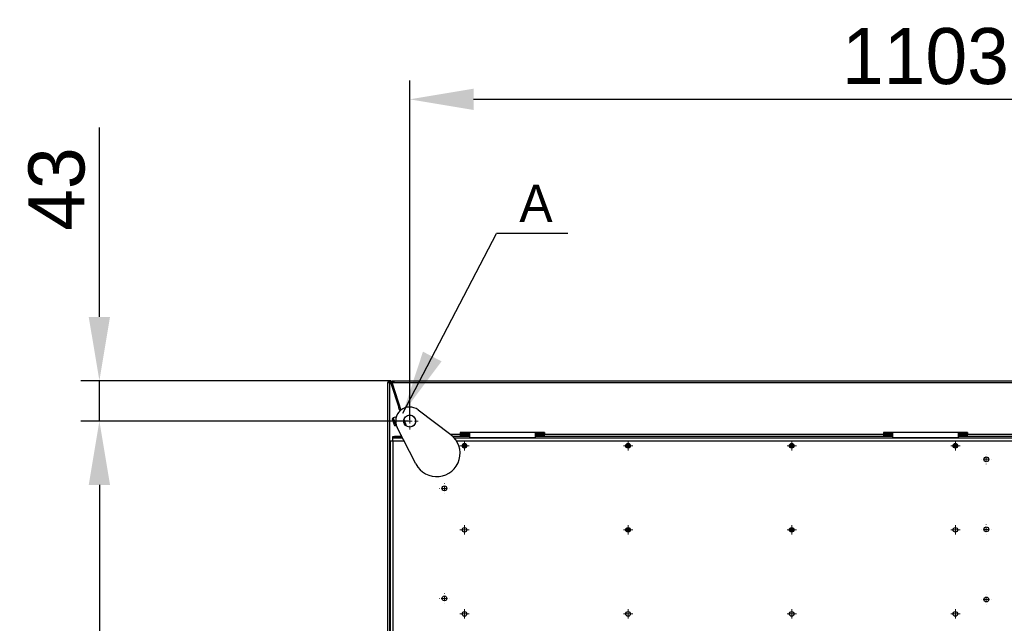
# Model space of a CAD drawing. Header units: millimetres. Extents: x 0 to 39025, y -31299 to 8400.
# Tile 200 of 209: x 14330 to 15383, y 4569 to 5215. Entities that reach past the tile are written whole.
import ezdxf

# ---------------------------------------------------------------- set-up
doc = ezdxf.new("R2010")
doc.units = ezdxf.units.MM
doc.header["$PDSIZE"] = -1
doc.layers.add('ANOTACIJE', color=7, linetype='Continuous')
doc.layers.add('DIMENZIJE', color=4, linetype='Continuous')
doc.styles.add('SLDTEXTSTYLE1', font='Montserrat-Regular.ttf')
doc.styles.add('SLDTEXTSTYLE6', font='txt')
doc.styles.get("Standard").update_dxf_attribs({"font": 'Montserrat-Regular.ttf'})
doc.dimstyles.new('SLDDIMSTYLE0', dxfattribs={"dimtxt": 3, "dimasz": 3.414889, "dimexe": 0, "dimexo": 0.0625, "dimgap": 0.75, "dimtad": 1, "dimdec": 0, "dimlfac": 20, "dimrnd": 1e-09, "dimzin": 12, "dimdsep": 46, "dimtxsty": 'SLDTEXTSTYLE6', "dimsah": 1, "dimcen": 0.09, "dimadec": 0, "dimazin": 3, "dimtfac": 1, "dimtdec": 0, "dimtofl": 0, "dimtmove": 0, "dimatfit": 3, "dimfxl": 1, "dimfrac": 2, "dimtolj": 1, "dimtzin": 12, "dimarcsym": 0})
doc.dimstyles.new('SLDDIMSTYLE3', dxfattribs={"dimtxt": 0.18, "dimasz": 3.414889, "dimexe": 0, "dimexo": 0.0625, "dimgap": 0, "dimtad": 0, "dimtih": 1, "dimtoh": 1, "dimdec": 0, "dimrnd": 1e-09, "dimzin": 0, "dimdsep": 46, "dimtxsty": 'Standard', "dimsah": 1, "dimcen": 0.09, "dimadec": 0, "dimazin": 0, "dimtfac": 3.414889, "dimtdec": 0, "dimtofl": 0, "dimtmove": 0, "dimatfit": 3, "dimfxl": 1, "dimfrac": 2, "dimtolj": 1, "dimtzin": 0, "dimarcsym": 0})

# ---------------------------------------------------------------- blocks, each defined once
blk = doc.blocks.new('SW_CENTERMARKSYMBOL_40')
at = {"color": 0, "linetype": 'Continuous', "lineweight": 18}
for p, q in [((-2.5, 0), (-4.5, 0)), ((0, 0), (-1.25, 0)), ((0, 2.5), (0, 4.5)), ((0, 0), (0, 1.25)), ((0, 0), (0, -1.25)), ((0, 0), (1.25, 0)), ((2.5, 0), (4.5, 0)), ((0, -2.5), (0, -4.5))]:
    blk.add_line(p, q, dxfattribs=at)
blk = doc.blocks.new('SW_CENTERMARKSYMBOL_48')
at = {"color": 0, "linetype": 'Continuous', "lineweight": 18}
for p, q in [((-2.5, 0), (-2.55, 0)), ((0, 0), (-1.25, 0)), ((0, 2.5), (0, 2.55)), ((0, 0), (0, 1.25)), ((0, 0), (0, -1.25)), ((0, 0), (1.25, 0)), ((2.5, 0), (2.55, 0)), ((0, -2.5), (0, -2.55))]:
    blk.add_line(p, q, dxfattribs=at)
blk = doc.blocks.new('SW_CENTERMARKSYMBOL_49')
at = {"color": 0, "linetype": 'Continuous', "lineweight": 18}
for p, q in [((-2.5, 0), (-2.55, 0)), ((0, 0), (-1.25, 0)), ((0, 2.5), (0, 2.55)), ((0, 0), (0, 1.25)), ((0, 0), (0, -1.25)), ((0, 0), (1.25, 0)), ((2.5, 0), (2.55, 0)), ((0, -2.5), (0, -2.55))]:
    blk.add_line(p, q, dxfattribs=at)
blk = doc.blocks.new('SW_CENTERMARKSYMBOL_50')
at = {"color": 0, "linetype": 'Continuous', "lineweight": 18}
for p, q in [((-2.5, 0), (-2.55, 0)), ((0, 0), (-1.25, 0)), ((0, 2.5), (0, 2.55)), ((0, 0), (0, 1.25)), ((0, 0), (0, -1.25)), ((0, 0), (1.25, 0)), ((2.5, 0), (2.55, 0)), ((0, -2.5), (0, -2.55))]:
    blk.add_line(p, q, dxfattribs=at)
blk = doc.blocks.new('SW_CENTERMARKSYMBOL_55')
at = {"color": 0, "linetype": 'Continuous', "lineweight": 18}
for p, q in [((-2.5, 0), (-2.55, 0)), ((0, 0), (-1.25, 0)), ((0, 2.5), (0, 2.55)), ((0, 0), (0, 1.25)), ((0, 0), (0, -1.25)), ((0, 0), (1.25, 0)), ((2.5, 0), (2.55, 0)), ((0, -2.5), (0, -2.55))]:
    blk.add_line(p, q, dxfattribs=at)
blk = doc.blocks.new('SW_CENTERMARKSYMBOL_56')
at = {"color": 0, "linetype": 'Continuous', "lineweight": 18}
for p, q in [((-2.5, 0), (-2.55, 0)), ((0, 0), (-1.25, 0)), ((0, 2.5), (0, 2.55)), ((0, 0), (0, 1.25)), ((0, 0), (0, -1.25)), ((0, 0), (1.25, 0)), ((2.5, 0), (2.55, 0)), ((0, -2.5), (0, -2.55))]:
    blk.add_line(p, q, dxfattribs=at)
blk = doc.blocks.new('SW_CENTERMARKSYMBOL_74')
at = {"color": 0, "linetype": 'Continuous', "lineweight": 18}
for p, q in [((-1.25, 0), (-2.5, 0)), ((0, 0), (-1.25, 0)), ((0, 1.25), (0, 2.5)), ((0, 0), (0, 1.25)), ((0, 0), (0, -1.25)), ((0, 0), (1.25, 0)), ((1.25, 0), (2.5, 0)), ((0, -1.25), (0, -2.5))]:
    blk.add_line(p, q, dxfattribs=at)
blk = doc.blocks.new('SW_CENTERMARKSYMBOL_79')
at = {"color": 0, "linetype": 'Continuous', "lineweight": 18}
for p, q in [((-1.25, 0), (-2.5, 0)), ((0, 0), (-1.25, 0)), ((0, 1.25), (0, 2.5)), ((0, 0), (0, 1.25)), ((0, 0), (0, -1.25)), ((0, 0), (1.25, 0)), ((1.25, 0), (2.5, 0)), ((0, -1.25), (0, -2.5))]:
    blk.add_line(p, q, dxfattribs=at)
blk = doc.blocks.new('SW_CENTERMARKSYMBOL_80')
at = {"color": 0, "linetype": 'Continuous', "lineweight": 18}
for p, q in [((-1.25, 0), (-2.5, 0)), ((0, 0), (-1.25, 0)), ((0, 1.25), (0, 2.5)), ((0, 0), (0, 1.25)), ((0, 0), (0, -1.25)), ((0, 0), (1.25, 0)), ((1.25, 0), (2.5, 0)), ((0, -1.25), (0, -2.5))]:
    blk.add_line(p, q, dxfattribs=at)
blk = doc.blocks.new('SW_CENTERMARKSYMBOL_81')
at = {"color": 0, "linetype": 'Continuous', "lineweight": 18}
for p, q in [((-1.25, 0), (-2.5, 0)), ((0, 0), (-1.25, 0)), ((0, 1.25), (0, 2.5)), ((0, 0), (0, 1.25)), ((0, 0), (0, -1.25)), ((0, 0), (1.25, 0)), ((1.25, 0), (2.5, 0)), ((0, -1.25), (0, -2.5))]:
    blk.add_line(p, q, dxfattribs=at)
blk = doc.blocks.new('SW_CENTERMARKSYMBOL_86')
at = {"color": 0, "linetype": 'Continuous', "lineweight": 18}
for p, q in [((-1.25, 0), (-2.5, 0)), ((0, 0), (-1.25, 0)), ((0, 1.25), (0, 2.5)), ((0, 0), (0, 1.25)), ((0, 0), (0, -1.25)), ((0, 0), (1.25, 0)), ((1.25, 0), (2.5, 0)), ((0, -1.25), (0, -2.5))]:
    blk.add_line(p, q, dxfattribs=at)
blk = doc.blocks.new('SW_CENTERMARKSYMBOL_87')
at = {"color": 0, "linetype": 'Continuous', "lineweight": 18}
for p, q in [((-1.25, 0), (-2.5, 0)), ((0, 0), (-1.25, 0)), ((0, 1.25), (0, 2.5)), ((0, 0), (0, 1.25)), ((0, 0), (0, -1.25)), ((0, 0), (1.25, 0)), ((1.25, 0), (2.5, 0)), ((0, -1.25), (0, -2.5))]:
    blk.add_line(p, q, dxfattribs=at)
blk = doc.blocks.new('SW_CENTERMARKSYMBOL_88')
at = {"color": 0, "linetype": 'Continuous', "lineweight": 18}
for p, q in [((-1.25, 0), (-2.5, 0)), ((0, 0), (-1.25, 0)), ((0, 1.25), (0, 2.5)), ((0, 0), (0, 1.25)), ((0, 0), (0, -1.25)), ((0, 0), (1.25, 0)), ((1.25, 0), (2.5, 0)), ((0, -1.25), (0, -2.5))]:
    blk.add_line(p, q, dxfattribs=at)
blk = doc.blocks.new('SW_CENTERMARKSYMBOL_89')
at = {"color": 0, "linetype": 'Continuous', "lineweight": 18}
for p, q in [((-1.25, 0), (-2.5, 0)), ((0, 0), (-1.25, 0)), ((0, 1.25), (0, 2.5)), ((0, 0), (0, 1.25)), ((0, 0), (0, -1.25)), ((0, 0), (1.25, 0)), ((1.25, 0), (2.5, 0)), ((0, -1.25), (0, -2.5))]:
    blk.add_line(p, q, dxfattribs=at)
blk = doc.blocks.new('SW_CENTERMARKSYMBOL_90')
at = {"color": 0, "linetype": 'Continuous', "lineweight": 18}
for p, q in [((-1.25, 0), (-2.5, 0)), ((0, 0), (-1.25, 0)), ((0, 1.25), (0, 2.5)), ((0, 0), (0, 1.25)), ((0, 0), (0, -1.25)), ((0, 0), (1.25, 0)), ((1.25, 0), (2.5, 0)), ((0, -1.25), (0, -2.5))]:
    blk.add_line(p, q, dxfattribs=at)
blk = doc.blocks.new('SW_CENTERMARKSYMBOL_91')
at = {"color": 0, "linetype": 'Continuous', "lineweight": 18}
for p, q in [((-1.25, 0), (-2.5, 0)), ((0, 0), (-1.25, 0)), ((0, 1.25), (0, 2.5)), ((0, 0), (0, 1.25)), ((0, 0), (0, -1.25)), ((0, 0), (1.25, 0)), ((1.25, 0), (2.5, 0)), ((0, -1.25), (0, -2.5))]:
    blk.add_line(p, q, dxfattribs=at)
blk = doc.blocks.new('SW_CENTERMARKSYMBOL_92')
at = {"color": 0, "linetype": 'Continuous', "lineweight": 18}
for p, q in [((-1.25, 0), (-2.5, 0)), ((0, 0), (-1.25, 0)), ((0, 1.25), (0, 2.5)), ((0, 0), (0, 1.25)), ((0, 0), (0, -1.25)), ((0, 0), (1.25, 0)), ((1.25, 0), (2.5, 0)), ((0, -1.25), (0, -2.5))]:
    blk.add_line(p, q, dxfattribs=at)
blk = doc.blocks.new('SW_CENTERMARKSYMBOL_93')
at = {"color": 0, "linetype": 'Continuous', "lineweight": 18}
for p, q in [((-1.25, 0), (-2.5, 0)), ((0, 0), (-1.25, 0)), ((0, 1.25), (0, 2.5)), ((0, 0), (0, 1.25)), ((0, 0), (0, -1.25)), ((0, 0), (1.25, 0)), ((1.25, 0), (2.5, 0)), ((0, -1.25), (0, -2.5))]:
    blk.add_line(p, q, dxfattribs=at)
blk = doc.blocks.new('Adapt 2 S (spodaj)')
at = {"linetype": 'Continuous', "lineweight": 25}
for p, q in [((0, 97), (0, 713)), ((0, 713), (2.1, 713)), ((2, 713.3), (2.9, 713.4)), ((2.9, 713.4), (2, 713.3)), ((2, 713.3), (2, 713.3)), ((2, 713), (2, 713.3)), ((2.1, 101.2), (2.1, 713)), ((3, 713.3), (3.9, 713.6)), ((3, 713.3), (11.7, 686.3)), ((3.9, 713.6), (12.7, 686.6)), ((3.9, 713.6), (3.9, 713.6)), ((3.9, 713.6), (3.9, 713.6)), ((3.9, 713.6), (13.8, 683.3)), ((4.4, 712.1), (4.5, 712.1)), ((4.4, 712.1), (4.5, 712.1)), ((4.4, 712.1), (4.5, 712.1)), ((4.5, 715), (6.5, 715)), ((4.5, 715), (4.5, 712.9)), ((4.5, 712.9), (4.5, 712.1)), ((4.5, 712.1), (4.8, 711.8)), ((4.5, 712.1), (4.7, 712.1)), ((5, 711.3), (4.5, 711.7)), ((5, 711.2), (4.5, 711.7)), ((6.5, 713), (4.6, 712.4)), ((4.6, 712.4), (14, 683.5)), ((5.5, 712.9), (5.9, 712.9)), ((5.9, 712.8), (5.9, 712.8)), ((6.4, 714), (6.3, 713.8)), ((6.5, 715), (1143.5, 715)), ((6.5, 715), (6.5, 713)), ((6.5, 713), (1143.5, 713)), ((11.7, 686.3), (12.7, 686.6)), ((12.3, 684.4), (11.7, 686.3)), ((13.3, 684.7), (12.3, 684.4)), ((12.7, 686.6), (13.3, 684.7)), ((13.3, 684.7), (13.8, 683.3)), ((5.8, 675.4), (4.8, 674.3)), ((4.8, 674.3), (6.9, 667.7)), ((9.1, 676.5), (5.8, 675.4)), ((5.8, 675.4), (8.4, 667.4)), ((9.1, 676.4), (9.1, 676.5)), ((12.3, 684.4), (12.9, 682.6)), ((32.5, 683.8), (67.4, 657.3)), ((8.4, 667.4), (6.9, 667.7)), ((6.9, 667.7), (7, 667.2)), ((7, 667.2), (8.6, 666.9)), ((9, 667.6), (8.4, 667.4)), ((8.4, 667.4), (8.6, 666.9)), ((8.6, 666.9), (9.2, 667.1)), ((30.1, 625.9), (10.1, 665)), ((17, 673.2), (19.1, 667)), ((17, 673.2), (19.1, 667)), ((17.2, 673.7), (19.5, 666.6)), ((17.2, 673.7), (19.5, 666.6)), ((5.2, 653.9), (5.2, 655.4)), ((5.2, 655.4), (7.2, 655.4)), ((7.2, 653.9), (5.2, 653.9)), ((5.2, 650.8), (5.2, 653.6)), ((15.9, 653.6), (5.2, 653.6)), ((7.2, 655.4), (7.2, 653.9)), ((14.9, 655.4), (7.2, 655.4)), ((15.7, 653.9), (7.2, 653.9)), ((14.2, 656.8), (14.2, 656.3)), ((14.2, 655.4), (14.2, 656.3)), ((14.2, 656.3), (14.5, 656.3)), ((14.2, 653.6), (14.2, 653.9)), ((66.9, 657.7), (77.4, 657.7)), ((69.3, 655.7), (77.4, 655.7)), ((1078.7, 653.6), (71.3, 653.6)), ((167.4, 659.7), (77.4, 659.7)), ((77.4, 659.7), (77.4, 657.7)), ((77.4, 658.7), (87.4, 658.7)), ((77.4, 657.7), (77.4, 655.7)), ((77.4, 657.3), (87.4, 657.3)), ((87.4, 657.3), (77.4, 657.3)), ((77.4, 656.7), (87.4, 656.7)), ((77.4, 655.7), (87.4, 655.7)), ((87.4, 659.7), (87.4, 653.9)), ((157.4, 653.9), (87.4, 653.9)), ((87.4, 653.9), (87.4, 653.6)), ((157.4, 659.7), (157.4, 653.9)), ((157.4, 658.7), (167.4, 658.7)), ((157.4, 657.3), (167.4, 657.3)), ((167.4, 657.3), (157.4, 657.3)), ((157.4, 656.7), (167.4, 656.7)), ((157.4, 655.7), (167.4, 655.7)), ((157.4, 653.9), (157.4, 653.6)), ((167.4, 659.7), (167.4, 657.7)), ((167.4, 657.7), (530, 657.7)), ((167.4, 655.7), (167.4, 657.7)), ((167.4, 655.7), (530, 655.7)), ((620, 659.7), (530, 659.7)), ((530, 659.7), (530, 657.7)), ((530, 658.7), (540, 658.7)), ((530, 657.7), (530, 655.7)), ((530, 657.3), (540, 657.3)), ((540, 657.3), (530, 657.3)), ((530, 656.7), (540, 656.7)), ((530, 655.7), (540, 655.7)), ((540, 653.9), (540, 659.7)), ((610, 653.9), (540, 653.9)), ((540, 653.6), (540, 653.9)), ((610, 659.7), (610, 653.9)), ((610, 658.7), (620, 658.7)), ((610, 657.3), (620, 657.3)), ((620, 657.3), (610, 657.3)), ((610, 656.7), (620, 656.7)), ((610, 655.7), (620, 655.7)), ((610, 653.9), (610, 653.6)), ((620, 659.7), (620, 657.7)), ((620, 655.7), (620, 657.7)), ((620, 657.7), (691.1, 657.7)), ((620, 655.7), (691.1, 655.7)), ((2.4, 650.8), (5.2, 650.8)), ((2.4, 650.8), (2.4, 222.4)), ((5.2, 650.8), (17.3, 650.8)), ((5.2, 650.8), (5.2, 257)), ((73.4, 650.8), (1076.6, 650.8)), ((84.5, 645.3), (79.5, 645.3)), ((84.2, 644.3), (79.8, 644.3)), ((79.9, 646.8), (84.1, 646.8)), ((83.3, 647.6), (80.7, 647.6)), ((259.5, 645.3), (254.5, 645.3)), ((259.2, 644.3), (254.8, 644.3)), ((254.9, 646.8), (259.1, 646.8)), ((258.3, 647.6), (255.7, 647.6)), ((434.5, 645.3), (429.5, 645.3)), ((434.2, 644.3), (429.8, 644.3)), ((429.9, 646.8), (434.1, 646.8)), ((433.3, 647.6), (430.7, 647.6)), ((609.5, 645.3), (604.5, 645.3)), ((609.2, 644.3), (604.8, 644.3)), ((604.9, 646.8), (609.1, 646.8)), ((608.3, 647.6), (605.7, 647.6)), ((2.1, 600.4), (2.4, 600.4)), ((254.8, 556.6), (259.2, 556.6)), ((254.8, 554.2), (259.2, 554.2)), ((429.8, 556.6), (434.2, 556.6)), ((429.8, 554.2), (434.2, 554.2)), ((2.4, 520.4), (2.1, 520.4))]:
    blk.add_line(p, q, dxfattribs=at)
for centre, radius in [((23.4, 671.8), 6.5), ((82, 645.4), 2.5), ((257, 645.4), 2.5), ((432, 645.4), 2.5), ((607, 645.4), 2.5), ((640.1, 630.9), 2.6), ((60.5, 599.8), 2.6), ((640.1, 555.9), 2.6), ((82, 555.4), 2.5), ((257, 555.4), 2.5), ((432, 555.4), 2.5), ((607, 555.4), 2.5), ((60.5, 482), 2.6), ((640.1, 480.9), 2.6), ((82, 465.4), 2.5), ((257, 465.4), 2.5), ((432, 465.4), 2.5), ((607, 465.4), 2.5)]:
    blk.add_circle(centre, radius, dxfattribs=at)
for centre, radius, start, end in [((2, 713), 2, 18, 180), ((2, 713), 1, 18, 180), ((7.4, 712.8), 1.48, 127.655, 178.8039), ((7.5, 712.1), 1.66, 126.3292, 155.9235), ((23.4, 671.8), 15, 52.8396, 207.1604), ((52.3, 637.3), 25, 207.1604, 52.8396)]:
    blk.add_arc(centre, radius, start, end, dxfattribs=at)
for points, knots in [([(2, 713.3), (1.7, 713.3), (1.4, 713.2), (1.1, 713.2), (1, 713.2)], [0, 0, 0, 0, 0.77446, 1, 1, 1, 1]), ([(2, 713.3), (1.7, 713.2), (1.5, 713.2), (1.1, 713.1), (1, 713), (1, 713)], [0, 0, 0, 0, 0.5, 0.5, 1, 1, 1, 1]), ([(4.6, 712.4), (4.5, 712.7), (4.5, 713), (4.6, 713.6), (4.7, 713.9), (5.1, 714.4), (5.3, 714.6), (5.9, 714.9), (6.2, 715), (6.5, 715)], [0, 0, 0, 0, 0.25, 0.25, 0.5, 0.5, 0.75, 0.75, 1, 1, 1, 1]), ([(6.5, 714), (6.4, 714), (6.2, 713.9), (5.9, 713.8), (5.8, 713.7), (5.6, 713.4), (5.6, 713.3), (5.5, 713), (5.5, 712.8), (5.6, 712.7)], [0, 0, 0, 0, 0.25, 0.25, 0.5, 0.5, 0.75, 0.75, 1, 1, 1, 1])]:
    blk.add_open_spline(points, degree=3, knots=knots, dxfattribs=at)
at = {"linetype": 'Continuous', "lineweight": 0, "xscale": 2, "yscale": 2, "zscale": 2}
for name, p in [('SW_CENTERMARKSYMBOL_40', (23.4, 671.8)), ('SW_CENTERMARKSYMBOL_92', (82, 645.4)), ('SW_CENTERMARKSYMBOL_90', (257, 645.4)), ('SW_CENTERMARKSYMBOL_88', (432, 645.4)), ('SW_CENTERMARKSYMBOL_86', (607, 645.4)), ('SW_CENTERMARKSYMBOL_48', (640.1, 630.9)), ('SW_CENTERMARKSYMBOL_55', (60.5, 599.8)), ('SW_CENTERMARKSYMBOL_93', (82, 555.4)), ('SW_CENTERMARKSYMBOL_91', (257, 555.4)), ('SW_CENTERMARKSYMBOL_89', (432, 555.4)), ('SW_CENTERMARKSYMBOL_87', (607, 555.4)), ('SW_CENTERMARKSYMBOL_49', (640.1, 555.9)), ('SW_CENTERMARKSYMBOL_56', (60.5, 482)), ('SW_CENTERMARKSYMBOL_50', (640.1, 480.9)), ('SW_CENTERMARKSYMBOL_74', (82, 465.4)), ('SW_CENTERMARKSYMBOL_81', (257, 465.4)), ('SW_CENTERMARKSYMBOL_80', (432, 465.4)), ('SW_CENTERMARKSYMBOL_79', (607, 465.4))]:
    blk.add_blockref(name, p, dxfattribs=at)
blk = doc.blocks.new('*D21')
at = {"layer": 'Defpoints', "color": 0, "transparency": 16777216}
for p in [(15850, 5129.8), (14746.8, 4785.5), (15850, 4785.5)]:
    blk.add_point(p, dxfattribs=at)
at = {"layer": 'DIMENZIJE', "color": 0, "lineweight": -2, "transparency": 16777216}
for p, q in [((14746.8, 4786.8), (14746.8, 5149.8)), ((15850, 4786.8), (15850, 5149.8)), ((14815.1, 5129.8), (15781.7, 5129.8))]:
    blk.add_line(p, q, dxfattribs=at)
at = {"layer": 'DIMENZIJE', "color": 0, "transparency": 16777216}
for points in [[(14815.1, 5141.2), (14815.1, 5118.4), (14746.8, 5129.8)], [(15781.7, 5141.2), (15781.7, 5118.4), (15850, 5129.8)]]:
    blk.add_solid(points, dxfattribs=at)
at = {"layer": 'DIMENZIJE', "color": 0, "transparency": 16777216, "insert": (15298.4, 5175.7), "char_height": 60, "attachment_point": 5, "style": 'SLDTEXTSTYLE6'}
blk.add_mtext('\\A1;1103', dxfattribs=at)
blk = doc.blocks.new('*D25')
at = {"layer": 'Defpoints', "color": 0, "transparency": 16777216}
for p in [(14746.8, 4785.5), (14414.9, 4156.9), (14746.8, 4156.9)]:
    blk.add_point(p, dxfattribs=at)
at = {"layer": 'DIMENZIJE', "color": 0, "lineweight": -2, "transparency": 16777216}
for p, q in [((14745.5, 4785.5), (14394.9, 4785.5)), ((14414.9, 4717.2), (14414.9, 4225.2)), ((14745.5, 4156.9), (14394.9, 4156.9))]:
    blk.add_line(p, q, dxfattribs=at)
at = {"layer": 'DIMENZIJE', "color": 0, "transparency": 16777216}
for points in [[(14403.5, 4717.2), (14426.3, 4717.2), (14414.9, 4785.5)], [(14403.5, 4225.2), (14426.3, 4225.2), (14414.9, 4156.9)]]:
    blk.add_solid(points, dxfattribs=at)
at = {"layer": 'DIMENZIJE', "color": 0, "transparency": 16777216, "insert": (14369, 4471.2), "char_height": 60, "attachment_point": 5, "rotation": 90, "style": 'SLDTEXTSTYLE6'}
blk.add_mtext('\\A1;629', dxfattribs=at)
blk = doc.blocks.new('*D26')
at = {"layer": 'Defpoints', "color": 0, "transparency": 16777216}
for p in [(14727.9, 4828.7), (14414.9, 4785.5), (14746.8, 4785.5)]:
    blk.add_point(p, dxfattribs=at)
at = {"layer": 'DIMENZIJE', "color": 0, "lineweight": -2, "transparency": 16777216}
for p, q in [((14414.9, 4897), (14414.9, 5099.6)), ((14726.6, 4828.7), (14394.9, 4828.7)), ((14414.9, 4785.5), (14414.9, 4828.7)), ((14745.5, 4785.5), (14394.9, 4785.5)), ((14414.9, 4717.2), (14414.9, 4648.9))]:
    blk.add_line(p, q, dxfattribs=at)
at = {"layer": 'DIMENZIJE', "color": 0, "transparency": 16777216}
for points in [[(14403.5, 4897), (14426.3, 4897), (14414.9, 4828.7)], [(14403.5, 4717.2), (14426.3, 4717.2), (14414.9, 4785.5)]]:
    blk.add_solid(points, dxfattribs=at)
at = {"layer": 'DIMENZIJE', "color": 0, "transparency": 16777216, "insert": (14369.4, 5033.8), "char_height": 60, "attachment_point": 5, "rotation": 90, "style": 'SLDTEXTSTYLE6'}
blk.add_mtext('\\A1;43', dxfattribs=at)

msp = doc.modelspace()

# ---------------------------------------------------------------- linework, layer by layer
msp.add_circle((14746.8, 4785.5), 6.48)
at = {"layer": 'ANOTACIJE', "color": 0}
msp.add_line((14916, 4986.3), (14839.5, 4986.3), dxfattribs=at)

# ---------------------------------------------------------------- block references
at = {"color": 1}
msp.add_blockref('Adapt 2 S (spodaj)', (14723.4, 4113.7), dxfattribs=at)

# ---------------------------------------------------------------- texts
at = {"layer": 'ANOTACIJE', "color": 0, "insert": (14864, 5038.5), "char_height": 40, "attachment_point": 1, "style": 'SLDTEXTSTYLE1'}
msp.add_mtext('A', dxfattribs=at)

# ---------------------------------------------------------------- dimensions: what is measured, and where the dimension line sits
at = {"layer": 'DIMENZIJE'}
dim = msp.add_linear_dim(base=(15850, 5129.8), p1=(14746.8, 4785.5), p2=(15850, 4785.5), dimstyle='SLDDIMSTYLE0', override={"dimscale": 20, "dimexe": 1, "dimlfac": 1, "dimdle": 1, "dimtofl": 1}, dxfattribs=at)
dim.commit()
dim.dimension.update_dxf_attribs({"geometry": '*D21', "text_midpoint": (15298.4, 5175.7)})
dim = msp.add_linear_dim(base=(14414.9, 4785.5), p1=(14727.9, 4828.7), p2=(14746.8, 4785.5), angle=90, dimstyle='SLDDIMSTYLE0', override={"dimscale": 20, "dimexe": 1, "dimlfac": 1, "dimdle": 1, "dimtofl": 1}, dxfattribs=at)
dim.commit()
dim.dimension.update_dxf_attribs({"geometry": '*D26', "text_midpoint": (14414.9, 5033.8), "dimtype": 160})
dim = msp.add_linear_dim(base=(14414.9, 4156.9), p1=(14746.8, 4785.5), p2=(14746.8, 4156.9), angle=90, dimstyle='SLDDIMSTYLE0', override={"dimscale": 20, "dimexe": 1, "dimlfac": 1, "dimdle": 1, "dimtofl": 1}, dxfattribs=at)
dim.commit()
dim.dimension.update_dxf_attribs({"geometry": '*D25', "text_midpoint": (14369, 4471.2)})

# ---------------------------------------------------------------- leaders
at = {"layer": 'ANOTACIJE', "color": 7}
msp.add_leader([(14739.4, 4794), (14839.5, 4986.3)], dimstyle='SLDDIMSTYLE3', override={"dimscale": 20}, dxfattribs=at)

doc.saveas('drawing.dxf')
